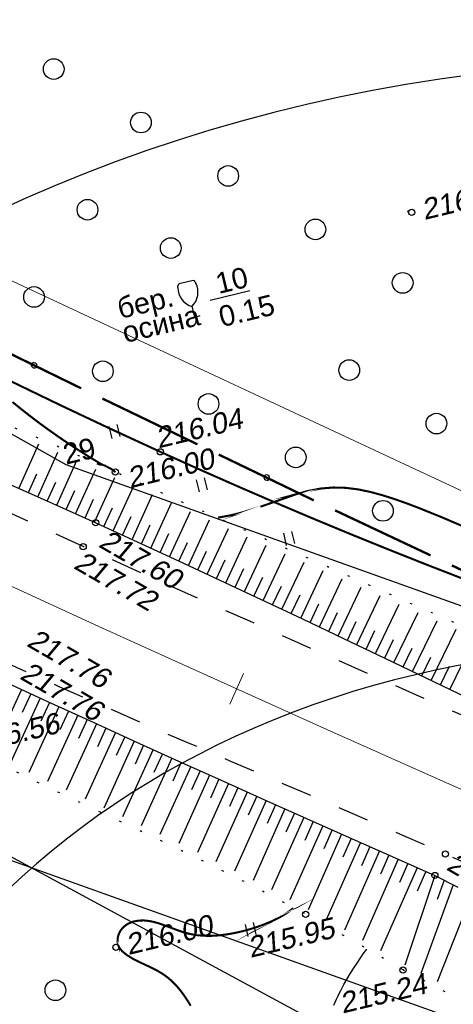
# Model space of a CAD drawing. Header units: millimetres. Extents: x -10 to 1169, y 1 to 1686.
# Tile 4 of 224: x 178 to 199, y 174 to 221. Entities that reach past the tile are written whole.
import ezdxf
from ezdxf.lldxf.tags import DXFTag

# ---------------------------------------------------------------- set-up
doc = ezdxf.new("R2010")
doc.units = ezdxf.units.MM
for name, pattern in [('ADOT1', [1, 0, -1]), ('AHIDDEN1', [2, 0.5, -1.5]), ('AHIDDEN2', [3, 1.5, -1.5]), ('PHANTOM2', [1.25, 0.625, -0.125, 0.125, -0.125, 0.125, -0.125])]:
    doc.linetypes.add(name, pattern=pattern)
for name, color, linetype in [('CONTURS', 7, 'Continuous'), ('IZOLINES', 32, 'Continuous'), ('PDIGIT', 170, 'Continuous'), ('PICKETS', 7, 'Continuous'), ('ОБЪЕКТЫ_АВТОДОРОГ', 7, 'Continuous'), ('УЧАСТКИ', 7, 'Continuous')]:
    doc.layers.add(name, color=color, linetype=linetype)
doc.layers.add('СВЯЗЬ', color=170, linetype='Связь', lineweight=30)
doc.styles.get("Standard").update_dxf_attribs({"font": 'arial.ttf'})
tags = doc.linetypes.add('газ', pattern='A,42.7,-5.08,["Г",Standard,S=2.54,R=0,X=-2.54,Y=-1.27],-3.81', length=51.59).pattern_tags.tags
tags[6] = DXFTag(74, 10)
doc.linetypes.add('Связь', pattern='A,12.5,[130,ltypeshp.shx,S=1,R=-30,X=0,Y=0.9],1,[130,ltypeshp.shx,S=1,R=-30,X=0,Y=0.9],1,[130,ltypeshp.shx,S=1,R=-30,X=0,Y=0.9],4.5', length=19)

# ---------------------------------------------------------------- blocks, each defined once
blk = doc.blocks.new('133')
at = {"layer": 'CONTURS', "color": 7, "linetype": 'Continuous', "const_width": 0.2}
for points in [[(-11, 0), (-2, 0)], [(0, 0), (9, 0)]]:
    blk.add_lwpolyline(points, dxfattribs=at)
at = {"layer": 'CONTURS', "color": 7, "linetype": 'Continuous', "const_width": 0.5}
blk.add_lwpolyline([(-6.791280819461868, -0.0028738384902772, 1), (-6.291280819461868, -0.0028738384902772, 1)], format="xyb", close=True, dxfattribs=at)
blk = doc.blocks.new('401')
at = {"layer": 'CONTURS'}
for p, q in [((0, 0), (0, 1.2)), ((0.8, 0), (0.8, 1.2))]:
    blk.add_line(p, q, dxfattribs=at)
blk = doc.blocks.new('372')
at = {"layer": 'CONTURS'}
blk.add_circle((0, 0), 1, dxfattribs=at)
blk = doc.blocks.new('390_2')
at = {"layer": 'CONTURS', "color": 7}
for p, q in [((0.6991505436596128, 3.473176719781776), (-0.6905651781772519, 3.473176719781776)), ((0.0023088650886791, 1.057788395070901), (0.0023088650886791, 0.0293004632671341)), ((0.0176911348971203, -0.0024620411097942), (0.5792057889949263, -0.0024620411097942))]:
    blk.add_line(p, q, dxfattribs=at)
at = {"layer": 'CONTURS', "color": 7, "linetype": 'Continuous'}
for centre, radius, start, end in [((1.008602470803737, 2.722503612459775), 1.954260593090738, 167.2458957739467, 239.3760234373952), ((-19.93655262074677, 7.463485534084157), 19.5207581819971, 347.245895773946, 347.6983439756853), ((-0.6490946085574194, 3.257555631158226), 0.2199581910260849, 101.9407673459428, 167.6983439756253), ((-0.6905651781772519, 3.453655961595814), 0.0195207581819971, 90, 101.9407673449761), ((-1.008911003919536, 2.722503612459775), 1.954260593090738, 300.6239765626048, 12.75410422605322), ((0.6487860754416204, 3.257555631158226), 0.2199581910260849, 12.30165602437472, 76.96725551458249), ((19.93624408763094, 7.463485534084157), 19.5207581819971, 192.3016560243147, 192.7541042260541)]:
    blk.add_arc(centre, radius, start, end, dxfattribs=at)
blk = doc.blocks.new('пкк')
at = {"layer": 'ОБЪЕКТЫ_АВТОДОРОГ', "lineweight": 15, "ltscale": 200}
blk.add_line((-0.0110175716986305, -0.8223418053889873), (-0.0083168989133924, 0.8046021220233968), dxfattribs=at)

msp = doc.modelspace()

# ---------------------------------------------------------------- linework, layer by layer
at = {"layer": 'CONTURS', "color": 1, "linetype": 'газ', "lineweight": 15}
msp.add_line((150.3942347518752, 221.1678404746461), (202.8287962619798, 196.6952940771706), dxfattribs=at)
at = {"layer": 'CONTURS', "lineweight": -2}
for p, q in [((177.8129768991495, 198.4926912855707), (178.76643276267, 200.644412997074)), ((178.7271925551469, 198.0874632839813), (179.6879501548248, 200.2432572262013)), ((179.6408314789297, 197.6809366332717), (180.6090075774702, 199.8391132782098)), ((178.2700847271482, 198.2900772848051), (178.6761810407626, 199.2039075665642)), ((180.5521496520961, 197.2692338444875), (181.5272185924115, 199.4311520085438)), ((179.1840120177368, 197.884199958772), (179.5922016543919, 198.7970971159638)), ((181.4634678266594, 196.8575310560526), (182.4450620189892, 199.0229692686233)), ((186.0053937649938, 194.7668745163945), (187.0258275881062, 196.9684965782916)), ((186.9122918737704, 194.3455245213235), (187.9419240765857, 196.5594505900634)), ((187.8188470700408, 193.9234372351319), (188.8583895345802, 196.1508201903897)), ((186.4588428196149, 194.5561995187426), (186.8799524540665, 195.4632092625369)), ((188.7246587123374, 193.499756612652), (189.7748603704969, 195.7430068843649)), ((189.6303497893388, 193.0758183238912), (190.6915700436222, 195.3353542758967)), ((187.3655694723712, 194.1344808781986), (187.7878789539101, 195.0409325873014)), ((190.5350690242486, 192.6498099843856), (191.6083461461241, 194.9288033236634)), ((188.2717528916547, 193.711596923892), (188.695212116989, 194.6175120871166)), ((191.4397882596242, 192.2238016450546), (192.5251484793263, 194.5222409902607)), ((189.1775042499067, 193.2877874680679), (189.6020602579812, 194.1931891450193)), ((192.3435137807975, 191.7956892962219), (193.4429083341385, 194.1166061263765)), ((190.0827094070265, 192.8628141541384), (190.5082973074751, 193.7677312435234)), ((193.2471346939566, 191.3673561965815), (194.36058704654, 193.7110545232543)), ((190.9874286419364, 192.4368058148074), (191.4139618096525, 193.341277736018)), ((191.8916510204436, 192.0097454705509), (192.3192000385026, 192.9137376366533)), ((194.1499840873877, 190.9373992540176), (195.2790227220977, 193.3062078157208)), ((192.7953242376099, 191.5815227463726), (193.223931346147, 192.4850137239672)), ((195.0525007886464, 190.5067443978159), (196.1974285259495, 192.9017333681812)), ((195.9544704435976, 190.0749449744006), (197.1164177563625, 192.4977296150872)), ((193.6985593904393, 191.1523777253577), (194.1282493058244, 192.0553542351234)), ((196.8558770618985, 189.6419714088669), (198.0354320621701, 192.0943845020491)), ((194.601242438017, 190.7220718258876), (195.032023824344, 191.6245281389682)), ((197.7569633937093, 189.2083316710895), (198.9548359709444, 191.6912845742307)), ((195.5034856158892, 190.2908446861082), (195.9353558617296, 191.1927804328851)), ((198.6572540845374, 188.7730424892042), (199.8742741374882, 191.2891489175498)), ((196.4051737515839, 189.8584581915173), (196.8381163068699, 190.7598797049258)), ((197.306420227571, 189.4251515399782), (197.7404048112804, 190.3260718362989)), ((198.2071087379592, 188.9906870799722), (198.6420847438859, 189.8911291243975)), ((177.9291535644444, 188.7668558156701), (176.4915164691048, 185.6365393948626)), ((178.8380414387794, 188.3498152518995), (177.3911522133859, 185.1932331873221)), ((178.3835975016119, 188.5583355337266), (177.9665806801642, 187.6494367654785)), ((179.2926374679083, 188.1416267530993), (178.8763142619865, 187.2324100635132)), ((179.7472334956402, 187.9334382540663), (178.2929456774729, 184.7540809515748)), ((180.2020149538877, 187.7256551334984), (179.7863733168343, 186.8161266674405)), ((180.6567964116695, 187.5178720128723), (179.1970096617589, 184.3205010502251)), ((181.1116403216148, 187.3102256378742), (180.6966610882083, 186.4003947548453)), ((181.5664842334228, 187.1025792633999), (180.1020202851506, 183.8886086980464)), ((182.0216020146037, 186.8955338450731), (181.6072542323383, 185.9854152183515)), ((182.4767197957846, 186.6884884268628), (181.0082891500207, 183.4603296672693)), ((183.3869553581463, 186.2743975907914), (181.9147419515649, 183.0323993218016)), ((182.9318375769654, 186.4814430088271), (182.5180738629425, 185.5710587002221)), ((184.297808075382, 185.8616660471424), (182.821719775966, 182.6046437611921)), ((183.8423817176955, 186.0680318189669), (183.4292522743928, 185.1573595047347)), ((185.2087138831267, 185.4490516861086), (183.7282893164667, 182.1762595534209)), ((184.7532609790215, 185.6553588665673), (184.3407979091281, 184.7443845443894)), ((186.1200579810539, 185.037406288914), (184.6340675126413, 181.7453633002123)), ((185.6643859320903, 185.2432289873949), (185.2526088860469, 184.3319443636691)), ((186.575844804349, 184.8318378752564), (186.1647631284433, 183.9202393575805)), ((187.0316316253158, 184.6262694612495), (185.5385754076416, 181.3120959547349)), ((187.4875487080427, 184.4209901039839), (187.0771634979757, 183.5090778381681)), ((187.9434657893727, 184.2157107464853), (186.4414974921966, 180.8746746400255)), ((188.3995853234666, 184.0108816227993), (187.9898883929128, 183.0986599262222)), ((188.8557048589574, 183.8060524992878), (187.3418147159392, 180.4320480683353)), ((189.7680277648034, 183.3965809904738), (188.2402310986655, 179.9847045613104)), ((189.3118663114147, 183.6013167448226), (188.9028394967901, 182.6887943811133)), ((190.680929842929, 182.9884023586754), (189.1341851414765, 179.5282309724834)), ((190.2244788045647, 183.1924916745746), (189.8160901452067, 182.2796835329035)), ((191.5938319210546, 182.5802237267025), (190.0263510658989, 179.0676050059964)), ((191.1373808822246, 182.7843130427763), (190.7295801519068, 181.8712420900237)), ((192.5073031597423, 182.1733204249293), (190.9125084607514, 178.592352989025)), ((192.0505675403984, 182.3767720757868), (191.6434003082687, 181.4634184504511)), ((192.964084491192, 181.9699714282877), (192.5575725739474, 181.0563259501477)), ((193.4208658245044, 181.7666224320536), (191.7974039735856, 178.1144795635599)), ((193.8778435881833, 181.5637152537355), (193.4719936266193, 180.6497755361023)), ((194.3348213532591, 181.360808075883), (192.6772808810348, 177.6244117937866)), ((194.791931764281, 181.1581999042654), (194.3867328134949, 180.2439713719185)), ((195.2490421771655, 180.9555917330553), (193.5548241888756, 177.1295962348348)), ((196.1634806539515, 180.5508667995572), (194.430450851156, 176.6298356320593)), ((195.7062614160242, 180.7532292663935), (195.3016884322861, 179.8387235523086)), ((197.0783572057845, 180.1471331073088), (195.3035949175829, 176.1254514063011)), ((196.6209189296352, 180.3489999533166), (196.2169264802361, 179.4342376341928)), ((197.9323837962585, 179.7702524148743), (196.4739634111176, 175.4357146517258)), ((197.4781808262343, 179.9255238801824), (197.0741883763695, 179.0107615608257)), ((198.8233379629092, 179.3161591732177), (197.2565963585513, 175.0297262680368)), ((199.7158018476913, 178.865040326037), (198.0399895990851, 174.6258732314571))]:
    msp.add_line(p, q, dxfattribs=at)
at = {"layer": 'CONTURS', "linetype": 'AHIDDEN1', "const_width": 0.1, "flags": 128}
msp.add_lwpolyline([(148.4263938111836, 220.6953210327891), (148.8834929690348, 220.3957847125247), (150.4203053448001, 219.3756389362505), (151.9542726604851, 218.3508815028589), (153.4882050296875, 217.3262701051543), (155.0249125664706, 216.3065624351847), (156.567205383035, 215.2965161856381), (158.1178935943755, 214.3008890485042), (159.6797873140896, 213.3244387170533), (161.2556966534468, 212.3719228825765), (163.5289092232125, 211.044028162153), (165.8202635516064, 209.7439231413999), (168.1285144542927, 208.4709330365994), (170.4524167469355, 207.2243830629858), (172.7907252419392, 206.0035984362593), (175.1421947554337, 204.8079043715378), (177.5055801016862, 203.6366260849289), (179.8796360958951, 202.4890887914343), (182.2631175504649, 201.364617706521), (184.6547792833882, 200.2625380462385), (186.4974360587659, 199.4317374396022), (188.3466298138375, 198.6150689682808), (190.2023605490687, 197.812532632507), (192.0646282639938, 197.0241284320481), (193.9334329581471, 196.2498563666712), (195.8087746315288, 195.4897164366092), (197.6906532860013, 194.7437086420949), (199.5790689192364, 194.0118329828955), (201.4740215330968, 193.2940894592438), (203.3755111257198, 192.5904780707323)], dxfattribs=at)
at = {"layer": 'CONTURS', "linetype": 'ADOT1', "flags": 128}
for points in [[(202.8802497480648, 190.2501575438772), (200.8344832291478, 191.1418383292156), (198.789883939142, 192.0361101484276), (196.7464518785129, 192.9329730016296), (194.7041870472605, 193.8324268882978), (192.6630894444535, 194.7344718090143), (190.6231590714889, 195.6391077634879), (188.5843959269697, 196.5463347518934), (186.5468000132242, 197.4561527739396), (184.5103713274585, 198.3685618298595), (182.4751098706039, 199.2835619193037), (180.3559207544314, 200.2251237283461), (178.2282175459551, 201.1513675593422), (176.0961889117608, 202.070056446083), (173.9640235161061, 202.9889534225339), (171.8359100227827, 203.9158215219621), (169.71603709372, 204.8584237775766), (167.6085933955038, 205.8245232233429), (165.5177675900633, 206.8218828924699), (163.4477483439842, 207.8582658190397), (161.4027243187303, 208.9414350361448), (160.0614713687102, 209.692302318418), (158.7335450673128, 210.4682047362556), (157.4161110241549, 211.2638323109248), (156.1063348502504, 212.0738750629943), (154.8013821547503, 212.8930230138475), (153.4984185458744, 213.7159661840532), (152.1946096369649, 214.5373945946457), (150.8871210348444, 215.3519982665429), (149.5731183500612, 216.1544672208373), (148.2497671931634, 216.9394914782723), (143.6125530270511, 219.5394179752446)], [(196.3942389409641, 175.198767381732), (195.926337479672, 175.4742939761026), (195.4577179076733, 175.7484691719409), (194.988380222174, 176.0212929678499), (194.5183244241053, 176.2927653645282), (194.0475505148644, 176.5628863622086), (193.5760584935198, 176.8316559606), (193.1038483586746, 177.099074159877), (192.6309201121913, 177.3651409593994), (192.1572737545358, 177.6298563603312), (191.682909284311, 177.8932203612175), (190.0565512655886, 178.7711145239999), (188.4142862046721, 179.6189984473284), (186.7593592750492, 180.4430113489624), (185.0950156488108, 181.2492924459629), (183.4245004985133, 182.0439809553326), (181.7510589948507, 182.8332160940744), (180.0779363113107, 183.6231370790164), (178.4083776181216, 184.4198831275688), (176.7456280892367, 185.2295934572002), (175.0929328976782, 186.0584072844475), (171.8416938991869, 187.7500073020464), (168.6131003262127, 189.4853854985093), (165.4016282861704, 191.2538292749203), (162.2017538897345, 193.0446260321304), (159.0079532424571, 194.8470631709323), (155.814702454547, 196.650428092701), (152.6164776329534, 198.4440081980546), (149.4077548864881, 200.2170908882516), (146.1830103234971, 201.9589635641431), (142.936720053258, 203.6589136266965), (141.9094976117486, 204.182628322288)], [(262.7694794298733, 148.5816419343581), (260.5971206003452, 149.4812233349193), (258.4210197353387, 150.3705752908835), (256.241176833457, 151.2496978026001), (254.0575918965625, 152.1185908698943), (251.8702649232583, 152.9772544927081), (249.6791959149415, 153.8256886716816), (247.4843848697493, 154.663893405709), (245.2858317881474, 155.4918686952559), (243.0835366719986, 156.3096145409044), (240.8774995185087, 157.1171309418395), (239.0665082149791, 157.7610847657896), (237.2477070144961, 158.3840647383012), (235.4233696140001, 158.9921253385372), (233.5957697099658, 159.5913210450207), (231.767180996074, 160.1877063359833), (229.9398771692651, 160.7873356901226), (228.1161319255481, 161.3962635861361), (226.2982189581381, 162.0205445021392), (224.4884119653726, 162.666232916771), (222.6889846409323, 163.3393833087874), (221.1985139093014, 163.9169511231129), (219.7110074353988, 164.5035985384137), (218.226699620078, 165.099388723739), (216.7458248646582, 165.7043848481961), (215.2686175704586, 166.3186500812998), (213.7953121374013, 166.9422475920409), (212.3261429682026, 167.5752405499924), (210.8613444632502, 168.2176921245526), (209.4011510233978, 168.8696654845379), (207.9457970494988, 169.5312237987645), (206.778134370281, 170.0704805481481), (205.6132509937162, 170.6158478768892), (204.4511469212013, 171.1673257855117), (203.2918221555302, 171.724914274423), (202.1352766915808, 172.2886133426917), (200.9815105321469, 172.8584229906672), (199.8305236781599, 173.4343432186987), (198.6823161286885, 174.0163740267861), (197.5368878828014, 174.6045154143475), (196.3942389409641, 175.198767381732)]]:
    msp.add_lwpolyline(points, dxfattribs=at)
at = {"layer": 'CONTURS', "linetype": 'AHIDDEN2', "flags": 128}
for points in [[(285.4561162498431, 150.0738516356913), (283.6635460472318, 150.8732211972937), (281.8696009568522, 151.6693554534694), (280.0742809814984, 152.4622544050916), (278.2775861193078, 153.25191805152), (276.4795163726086, 154.0383463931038), (274.6800717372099, 154.8215394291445), (272.879252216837, 155.6014971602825), (271.0770578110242, 156.3782195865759), (269.273488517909, 157.151706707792), (267.4685443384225, 157.9219585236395), (265.4134246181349, 158.7901769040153), (263.3542079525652, 159.6487447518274), (261.291888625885, 160.5000059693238), (259.2274609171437, 161.3463044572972), (257.1619191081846, 162.1899841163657), (255.0962574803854, 163.0333888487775), (253.0314703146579, 163.8788625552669), (250.9685518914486, 164.7287491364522), (248.9084964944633, 165.5853924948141), (246.8522984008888, 166.4511365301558), (245.1067755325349, 167.1934604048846), (243.3626253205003, 167.9390746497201), (241.6197357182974, 168.6876941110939), (239.8779946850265, 169.439033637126), (238.1372901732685, 170.1928080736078), (236.3975101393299, 170.9487322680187), (234.6585425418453, 171.7065210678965), (232.9202753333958, 172.4658893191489), (231.1825964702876, 173.2265518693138), (229.4453939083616, 173.9882235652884), (226.6012365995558, 175.2415875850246), (223.7607020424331, 176.5031664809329), (220.9230865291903, 177.7713664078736), (218.0876863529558, 179.0445935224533), (215.2537978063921, 180.3212539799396), (212.4207171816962, 181.5997539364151), (209.5877407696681, 182.8784995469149), (206.7541648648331, 184.1558969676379), (203.9192857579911, 185.4303523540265), (201.0823997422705, 186.7002718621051), (199.065974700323, 187.5981785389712), (197.048126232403, 188.4929482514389), (195.0293855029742, 189.3857488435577), (193.0102836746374, 190.2777481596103), (190.9913519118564, 191.1701140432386), (188.9731213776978, 192.0640143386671), (186.9561232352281, 192.9606168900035), (184.9408886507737, 193.861089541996), (182.9279487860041, 194.7666001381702), (180.9178348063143, 195.6783165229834), (178.8634229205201, 196.61687348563), (176.8107652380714, 197.5594033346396), (174.7598219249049, 198.5057654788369), (172.7105531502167, 199.4558193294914), (170.6629190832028, 200.4094242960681), (168.6168798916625, 201.3664397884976), (166.5723957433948, 202.326725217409), (164.5294268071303, 203.290139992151), (162.4879332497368, 204.256543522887), (160.447875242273, 205.2257952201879), (156.1675173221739, 207.2758896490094), (151.8964178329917, 209.3454139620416), (147.6335013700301, 211.4320516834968), (143.3776925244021, 213.5334863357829), (139.1279158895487, 215.6474014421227), (135.3262832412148, 217.5497126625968)], [(125.5432857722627, 215.200611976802), (126.7466952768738, 214.5967929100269), (128.8203448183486, 213.5490289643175), (130.8920232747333, 212.4972879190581), (132.9626563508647, 211.4434350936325), (135.0331697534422, 210.3893358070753), (137.1044891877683, 209.3368553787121), (139.1775403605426, 208.2878591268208), (141.2532489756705, 207.2442123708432), (143.33254074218, 206.2077804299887), (144.7955367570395, 205.4825882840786), (146.2589231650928, 204.7581169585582), (147.7228339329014, 204.0346634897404), (149.1874030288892, 203.3125249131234), (150.6527644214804, 202.5919982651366), (152.1190520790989, 201.87338058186), (153.5863999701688, 201.156968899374), (155.0549420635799, 200.4430602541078), (156.5248123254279, 199.7319516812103), (157.9961447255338, 199.0239402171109), (159.9551884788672, 198.0861098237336), (161.9160833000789, 197.1519453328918), (163.8789075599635, 196.2216985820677), (165.8437396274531, 195.2956214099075), (167.8106578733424, 194.3739656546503), (169.7797406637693, 193.4569831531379), (171.7510663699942, 192.5449257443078), (173.7247133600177, 191.6380452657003), (175.700760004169, 190.7365935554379), (177.6792846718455, 189.8408224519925), (179.7460884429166, 188.9162686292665), (181.8178258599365, 188.0026904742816), (183.8934515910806, 187.0977564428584), (185.9719203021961, 186.1991349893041), (188.0521866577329, 185.3044945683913), (190.1332053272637, 184.4115036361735), (192.2139309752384, 183.5178306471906), (194.2933182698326, 182.621144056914), (196.3703218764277, 181.7191123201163), (198.4438964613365, 180.8094038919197), (201.3167264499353, 179.5366438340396), (204.1863979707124, 178.2567447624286), (207.0534477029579, 176.9709205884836), (209.9184123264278, 175.680385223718), (212.7818285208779, 174.3863525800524), (215.6442329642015, 173.0900365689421), (218.5061623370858, 171.7926511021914), (221.3681533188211, 170.4954100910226), (224.2307425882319, 169.1995274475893), (227.0944668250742, 167.9062170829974), (228.5876295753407, 167.2321711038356), (230.0803447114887, 166.55712058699), (231.5727904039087, 165.8814657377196), (233.0651448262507, 165.2056067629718), (234.5575861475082, 164.5299438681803), (236.0502925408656, 163.8548772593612), (237.5434421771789, 163.1808071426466), (239.0372132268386, 162.5081337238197), (240.5317838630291, 161.8372572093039), (242.0273322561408, 161.1685778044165), (244.2580109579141, 160.1774825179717), (246.4913138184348, 159.1922918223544), (248.7266509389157, 158.211677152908), (250.9634324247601, 157.234309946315), (253.2010683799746, 156.2588616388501), (255.4389689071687, 155.2840036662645), (257.6765441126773, 154.3084074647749), (259.9132041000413, 153.3307444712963), (262.1483589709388, 152.3496861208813), (264.3814188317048, 151.3639038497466), (266.1457252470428, 150.581793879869), (267.9095824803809, 149.7986688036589), (269.6729905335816, 149.0145286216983), (271.4359494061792, 148.2293733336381), (273.1984590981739, 147.4432029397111), (274.9605196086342, 146.6560174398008), (276.7221309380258, 145.867816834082), (278.48329308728, 145.0786011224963), (280.2440060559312, 144.2883703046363), (282.0042698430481, 143.497124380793)]]:
    msp.add_lwpolyline(points, dxfattribs=at)
at = {"layer": 'CONTURS'}
msp.add_lwpolyline([(187.061298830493, 207.605838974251), (188.9762388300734, 208.0656558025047)], dxfattribs=at)
at = {"layer": 'CONTURS', "linetype": 'Continuous', "flags": 128}
for points in [[(177.3851151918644, 198.682341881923), (179.4582780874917, 197.7634080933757), (181.5247452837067, 196.8298479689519), (183.5296564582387, 195.9108623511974), (185.5322119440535, 194.9867174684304), (187.5324117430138, 194.0574133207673), (189.5302558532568, 193.1229499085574), (191.5257442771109, 192.1833272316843), (193.5188770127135, 191.2385452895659), (195.5096540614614, 190.288604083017), (197.4980754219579, 189.3335036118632), (199.4841410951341, 188.3732438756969)], [(177.2793720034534, 189.065006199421), (179.3377721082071, 188.1205152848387), (181.3977057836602, 187.179361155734), (183.4591730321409, 186.241543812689), (185.5221738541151, 185.3070632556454), (187.5867082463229, 184.375919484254), (189.6527762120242, 183.4481124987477), (191.7203777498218, 182.52364229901), (193.7895128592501, 181.6025088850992), (195.8601815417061, 180.6847122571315), (197.9323837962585, 179.7702524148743)], [(197.9323837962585, 179.7702524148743), (199.0443705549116, 179.203505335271)]]:
    msp.add_lwpolyline(points, dxfattribs=at)
at = {"layer": 'CONTURS', "lineweight": 30}
for centre, major_axis, ratio, start_param, end_param in [((214.9746028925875, 146.722230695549), (-73.24686951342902, 28.23377598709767), 0.9108280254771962, 5.246550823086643, 6.586420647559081), ((213.5884920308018, 148.328830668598), (-45.21986751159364, 17.53321368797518), 0.8556701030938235, 2.566984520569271, 6.799322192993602)]:
    msp.add_ellipse(centre, major_axis=major_axis, ratio=ratio, start_param=start_param, end_param=end_param, dxfattribs=at)
at = {"layer": 'IZOLINES'}
for points, const_width in [([(196.6615466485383, 211.9277307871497), (196.6534094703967, 211.9017921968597), (196.6365383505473, 211.8501098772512)], 0.1000000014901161), ([(177.4988300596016, 202.6723563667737), (177.8517832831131, 202.3857615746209), (178.2082198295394, 202.104295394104), (178.5679432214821, 201.8281270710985), (178.8835657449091, 201.5921636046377), (179.2020208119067, 201.3599082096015), (179.5233084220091, 201.1313608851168), (179.8474285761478, 200.9065216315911), (180.17438127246, 200.6853904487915), (180.5041665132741, 200.4679673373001), (180.8367842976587, 200.2542522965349), (181.1722346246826, 200.0442453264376), (181.510517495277, 199.8379464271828), (181.8516329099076, 199.6353555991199)], 0.1), ([(181.5795334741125, 199.6940215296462), (181.8516329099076, 199.6353555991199), (181.9572846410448, 199.5983897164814), (181.9769809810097, 199.5906592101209), (181.9776884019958, 199.5903766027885), (181.9776893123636, 199.5903762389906), (181.9776911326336, 199.5903755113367), (181.9776947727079, 199.5903740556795), (181.9777020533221, 199.5903711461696), (181.9777166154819, 199.5903653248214), (181.9976730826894, 199.5780500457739), (182.2793756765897, 199.4356387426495), (182.4817475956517, 199.2775629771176)], 0.1000000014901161), ([(187.448862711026, 197.0816696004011), (188.0370041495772, 197.1896455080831), (188.6166715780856, 197.3334673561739), (189.516724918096, 197.6158755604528), (189.4902244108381, 197.6061283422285), (191.2154265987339, 198.2086761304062), (191.195396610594, 198.2049950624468), (191.7930536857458, 198.3697272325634), (192.3997623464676, 198.4862871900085), (193.0124198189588, 198.5378439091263), (193.624162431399, 198.5212627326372), (194.2292046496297, 198.4442586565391), (194.8250098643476, 198.3195922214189), (195.4116912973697, 198.1597894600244), (195.9906087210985, 197.9749094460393), (196.5633970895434, 197.772338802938), (197.1315169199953, 197.5572646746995), (198.2577610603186, 197.1024288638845), (199.374113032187, 196.6242951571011)], 0.1000000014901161), ([(186.1205861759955, 173.4679672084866), (185.9653484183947, 173.7194311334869), (185.801107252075, 173.964901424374), (185.6255739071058, 174.2020711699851), (185.4363533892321, 174.4278800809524), (185.2314544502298, 174.63865159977), (185.0100673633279, 174.8307874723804), (184.7732356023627, 175.002135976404), (184.5237989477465, 175.1533749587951), (184.265545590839, 175.2883369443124), (183.7376413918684, 175.534862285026), (183.3236022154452, 175.7410568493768), (183.0521927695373, 175.9071487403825), (182.9251157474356, 176.0023092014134), (182.8073640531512, 176.1078981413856), (182.7146335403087, 176.2126740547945), (182.6471552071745, 176.3169286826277), (182.6472571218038, 176.3137762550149), (182.598574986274, 176.4456378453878), (182.5793760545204, 176.5827868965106), (182.584995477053, 176.7196781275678), (182.6123349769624, 176.8526540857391), (182.6591759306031, 176.9788758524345), (182.7234215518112, 177.0960141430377), (182.8028948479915, 177.2022220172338), (182.8953230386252, 177.2961629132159), (182.9984068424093, 177.3770242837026), (183.1099206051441, 177.4444924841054), (183.3479617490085, 177.53969728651), (183.5968676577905, 177.5870409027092), (183.8481288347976, 177.5944924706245), (184.0970162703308, 177.569869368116), (184.3414045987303, 177.5203975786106), (184.5809241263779, 177.4525557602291), (185.0489397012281, 177.2850003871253), (185.5140051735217, 177.1096320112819), (185.7948661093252, 177.0178268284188), (186.1239735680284, 176.9340241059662), (186.156411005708, 176.9272683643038), (186.1566424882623, 176.927221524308), (186.1525164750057, 176.9265002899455), (186.472314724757, 176.8768095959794), (186.794169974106, 176.8516077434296), (187.1163972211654, 176.8499007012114), (187.437660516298, 176.8683320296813), (187.7571663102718, 176.9038278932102), (188.0744580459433, 176.9539656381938), (188.38924088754, 177.0170026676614), (188.7012655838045, 177.0917907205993), (189.0102529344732, 177.1776814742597), (189.3158354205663, 177.2744612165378), (189.6174949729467, 177.3823281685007), (189.9144727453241, 177.5019244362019), (190.0761431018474, 177.573448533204), (190.2128321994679, 177.6379697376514), (190.2085203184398, 177.6354951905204), (190.4564628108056, 177.7638510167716), (190.5777688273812, 177.832841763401), (190.6967844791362, 177.9055988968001), (190.8130030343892, 177.9826015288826), (190.9257513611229, 178.064415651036), (191.081079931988, 178.1926824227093)], 0.1000000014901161)]:
    msp.add_lwpolyline(points, dxfattribs=dict(at, const_width=const_width))
msp.add_lwpolyline([(193.0364776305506, 173.4887120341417), (193.1017633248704, 173.6344692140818), (193.1691789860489, 173.7792397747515), (193.2386091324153, 173.9230425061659), (193.309943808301, 174.0658985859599), (193.3830801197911, 174.2078302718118), (193.5343723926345, 174.4889755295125), (193.6918574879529, 174.7666341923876), (193.8550961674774, 175.040889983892), (194.0238632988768, 175.3117196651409), (194.1981522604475, 175.5789658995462), (194.2874272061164, 175.7111664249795), (194.3781707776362, 175.8423537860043), (194.4704285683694, 175.9724704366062), (194.6391663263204, 176.2020539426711), (194.639406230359, 176.2023724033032)], dxfattribs=at)
at = {"layer": 'PDIGIT', "color": 7, "lineweight": -2}
for p, q in [((180.0964905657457, 197.4750852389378), (180.5067152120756, 198.387069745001)), ((182.3726741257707, 196.4411851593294), (183.3616932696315, 198.610878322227)), ((183.2817272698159, 196.0245049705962), (184.277564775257, 198.1991294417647)), ((181.0078087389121, 197.0633824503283), (181.419810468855, 197.9745655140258)), ((184.1899995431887, 195.6061253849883), (185.1937687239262, 197.7884372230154)), ((181.9180709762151, 196.6493581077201), (182.331891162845, 197.5597167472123)), ((185.0979781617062, 195.1871088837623), (186.1095912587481, 197.3781129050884)), ((182.8272006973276, 196.2328450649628), (183.2427669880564, 197.1424079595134)), ((183.7358634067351, 195.8153151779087), (184.1529796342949, 196.7241683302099)), ((184.6439888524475, 195.3966171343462), (185.0625211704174, 196.3048190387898)), ((185.5516859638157, 194.9769917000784), (185.9715413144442, 195.8845827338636)), ((198.3778608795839, 179.5432057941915), (198.0467478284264, 178.5996147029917))]:
    msp.add_line(p, q, dxfattribs=at)
at = {"layer": 'PICKETS', "color": 7, "lineweight": -2}
for centre in [(196.8136269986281, 211.8445534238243), (184.6547792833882, 200.2625380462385), (182.4751098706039, 199.2835619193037), (181.5247452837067, 196.8298479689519), (180.9178348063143, 195.6783165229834), (198.4438964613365, 180.8094038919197), (197.9323837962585, 179.7702524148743), (191.682909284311, 177.8932203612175), (182.5038340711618, 176.2887057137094), (196.3942389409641, 175.198767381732)]:
    msp.add_circle(centre, 0.15, dxfattribs=at)
at = {"layer": 'ОБЪЕКТЫ_АВТОДОРОГ', "color": 0, "linetype": 'PHANTOM2', "lineweight": 15, "ltscale": 200}
msp.add_lwpolyline([(130.8493702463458, 216.5793407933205), (142.2852930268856, 210.783145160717), (152.5666741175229, 205.6591828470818), (161.4264757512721, 201.3279932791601), (169.1026587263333, 197.6541618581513), (175.8331838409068, 194.5022739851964), (181.8560118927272, 191.7369150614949), (187.4091036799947, 189.2226704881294), (192.7123076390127, 186.8372602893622), (197.9130227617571, 184.5109429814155), (203.1405356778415, 182.1871117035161), (208.524133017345, 179.8091595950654), (214.1931014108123, 177.320479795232), (220.2767274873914, 174.6644654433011), (226.9042978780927, 171.7845096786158), (234.2050992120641, 168.624005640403), (242.245127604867, 165.1537547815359), (250.8372171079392, 161.4541918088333), (259.7309112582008, 157.6331597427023), (268.6757535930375, 153.7985016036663), (277.4212876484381, 150.0580604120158), (285.7170569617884, 146.5196791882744), (293.3126050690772, 143.2912009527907), (299.9574755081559, 140.4804687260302)], dxfattribs=at)
at = {"layer": 'СВЯЗЬ', "linetype": 'Связь', "lineweight": 30}
msp.add_lwpolyline([(1003.575975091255, 202.8444529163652), (1000.598351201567, 168.5949167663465), (871.5605756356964, 145.3678767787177), (758.8795519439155, 121.8894050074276), (650.6911854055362, 102.748145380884), (634.9922717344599, 95.47122575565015), (608.4704420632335, 71.07045669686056), (595.4815928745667, 81.85250959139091), (592.2708649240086, 95.54863087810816), (488.2796019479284, 98.86567953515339), (399.4193308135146, 99.46972970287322), (387.0547383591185, 101.2601338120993), (366.5729350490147, 107.9505919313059), (359.871517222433, 108.2332872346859), (347.4339686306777, 102.6620690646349), (313.4284082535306, 119.6704362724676), (255.9118117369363, 144.3308634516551), (205.8283740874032, 165.3270752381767), (141.7323835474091, 199.9361442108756), (116.1018100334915, 212.968053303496)], dxfattribs=at)
at = {"layer": 'УЧАСТКИ', "color": 6, "linetype": 'Continuous', "lineweight": -2}
for p, q in [((180.0886361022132, 199.6412446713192), (144.3052315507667, 219.7057444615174)), ((238.1643117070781, 178.8667915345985), (180.0886361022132, 199.6412446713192)), ((172.2243838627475, 182.3676365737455), (230.7714916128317, 161.4287093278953))]:
    msp.add_line(p, q, dxfattribs=at)

# ---------------------------------------------------------------- block references
at = {"layer": 'CONTURS', "lineweight": -2}
for name, p, xscale, yscale, zscale, rotation in [('372', (179.4921438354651, 218.7806403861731), 0.4999999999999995, 0.4999999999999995, 0.4999999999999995, 13.50227474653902), ('372', (183.7126000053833, 216.194571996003), 0.4999999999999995, 0.4999999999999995, 0.4999999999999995, 13.50227474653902), ('372', (187.9330561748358, 213.6085036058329), 0.4999999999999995, 0.4999999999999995, 0.4999999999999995, 13.50227474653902), ('372', (181.1265316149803, 211.9741158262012), 0.4999999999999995, 0.4999999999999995, 0.4999999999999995, 13.50227474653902), ('372', (192.1535123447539, 211.022435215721), 0.4999999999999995, 0.4999999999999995, 0.4999999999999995, 13.50227474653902), ('372', (185.1562187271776, 210.1212686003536), 0.4999999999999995, 0.4999999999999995, 0.4999999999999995, 13.50227474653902), ('372', (196.3739685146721, 208.4363668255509), 0.4999999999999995, 0.4999999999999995, 0.4999999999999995, 13.50227474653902), ('133', (175.2100014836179, 206.074483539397), 0.567812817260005, 0.5, 0.567812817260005, 153.9852105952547), ('372', (178.540463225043, 207.7536596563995), 0.4999999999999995, 0.4999999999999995, 0.4999999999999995, 13.50227474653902), ('390_2', (186.3039555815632, 206.7839789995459), 0.4999999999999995, 0.4999999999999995, 0.4999999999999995, 13.50227474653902), ('372', (193.7879001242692, 204.2159106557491), 0.4999999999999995, 0.4999999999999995, 0.4999999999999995, 13.50227474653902), ('372', (181.8704733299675, 204.1600596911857), 0.4999999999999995, 0.4999999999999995, 0.4999999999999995, 13.50227474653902), ('133', (186.4500889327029, 200.6251451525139), 0.567772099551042, 0.5, 0.567772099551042, 154.2853965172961), ('372', (186.9813755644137, 202.5815228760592), 0.4999999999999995, 0.4999999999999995, 0.4999999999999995, 13.50227474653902), ('372', (198.0083562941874, 201.6298422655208), 0.4999999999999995, 0.4999999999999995, 0.4999999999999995, 13.50227474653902), ('401', (182.3208201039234, 200.9111910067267), 0.4999999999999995, 0.4999999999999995, 0.4999999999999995, 13.50227474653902), ('372', (191.2018317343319, 199.9954544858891), 0.4999999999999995, 0.4999999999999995, 0.4999999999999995, 13.50227474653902), ('401', (186.5412762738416, 198.3251226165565), 0.4999999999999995, 0.4999999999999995, 0.4999999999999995, 13.50227474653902), ('133', (197.726289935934, 195.2528870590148), 0.5677425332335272, 0.5, 0.5677425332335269, 154.7660704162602), ('372', (195.4222879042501, 197.409386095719), 0.4999999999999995, 0.4999999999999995, 0.4999999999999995, 13.50227474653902), ('401', (190.7617324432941, 195.7390542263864), 0.4999999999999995, 0.4999999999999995, 0.4999999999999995, 13.50227474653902), ('401', (188.9037931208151, 176.8155947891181), 0.4999999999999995, 0.4999999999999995, 0.4999999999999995, 13.50227474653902), ('372', (179.5765657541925, 174.2173023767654), 0.4999999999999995, 0.4999999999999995, 0.4999999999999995, 13.50227474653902)]:
    msp.add_blockref(name, p, dxfattribs=dict(at, xscale=xscale, yscale=yscale, zscale=zscale, rotation=rotation))
at = {"layer": 'CONTURS', "xscale": 0.4999999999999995, "yscale": 0.4999999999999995, "zscale": 0.4999999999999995, "rotation": 13.50227474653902}
msp.add_blockref('372', (193.7879001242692, 204.2159106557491), dxfattribs=at)
at = {"layer": 'ОБЪЕКТЫ_АВТОДОРОГ', "color": 0, "linetype": 'PHANTOM2', "lineweight": 15, "rotation": 335.7815237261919}
msp.add_blockref('пкк', (188.3555654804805, 188.7969467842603), dxfattribs=at)

# ---------------------------------------------------------------- texts
at = {"layer": 'CONTURS', "lineweight": -2}
for s, p in [('10', (187.4661986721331, 207.8962969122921)), ('бер.', (182.7063735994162, 206.6900688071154)), ('0.15', (187.6223922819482, 206.290334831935)), ('осина', (182.947870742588, 205.525004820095))]:
    msp.add_text(s, height=0.9999999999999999, rotation=13.50227474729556, dxfattribs=at).set_placement(p)
at = {"layer": 'PDIGIT', "color": 7, "lineweight": -2}
for s, rotation, oblique, p in [('216.01', 13.50227474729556, 10, (197.4165493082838, 211.4751150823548)), ('216.04', 13.50227474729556, 10, (184.5557290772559, 200.4258244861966)), ('216.00', 13.50227474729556, 10, (183.1793471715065, 198.4921900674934)), ('217.60', 329.9522747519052, 9.999999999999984, (181.6090631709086, 195.6983506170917)), ('217.72', 329.9522747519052, 9.999999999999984, (180.4014951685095, 194.6576104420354)), ('217.76', 329.9522747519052, 9.999999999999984, (178.1302348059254, 190.901179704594)), ('217.76', 329.9522747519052, 9.999999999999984, (177.7978470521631, 189.3128216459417)), ('216.56', 13.50227474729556, 10, (175.6958552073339, 185.688968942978)), ('217.44', 329.9522747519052, 9.999999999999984, (198.4363852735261, 180.0783440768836)), ('216.00', 13.50227474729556, 10, (183.1067563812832, 175.9192673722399)), ('215.95', 13.50227474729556, 10, (189.0052122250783, 175.779747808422)), ('215.24', 13.50227474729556, 10, (193.460856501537, 173.0876510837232))]:
    msp.add_text(s, height=1, rotation=rotation, dxfattribs=dict(at, oblique=oblique)).set_placement(p)
at = {"layer": 'УЧАСТКИ', "color": 6, "lineweight": -2}
msp.add_text('29', height=0.9999999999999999, rotation=13.50227474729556, dxfattribs=at).set_placement((180.0886361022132, 199.6412446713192))

doc.saveas('drawing.dxf')
